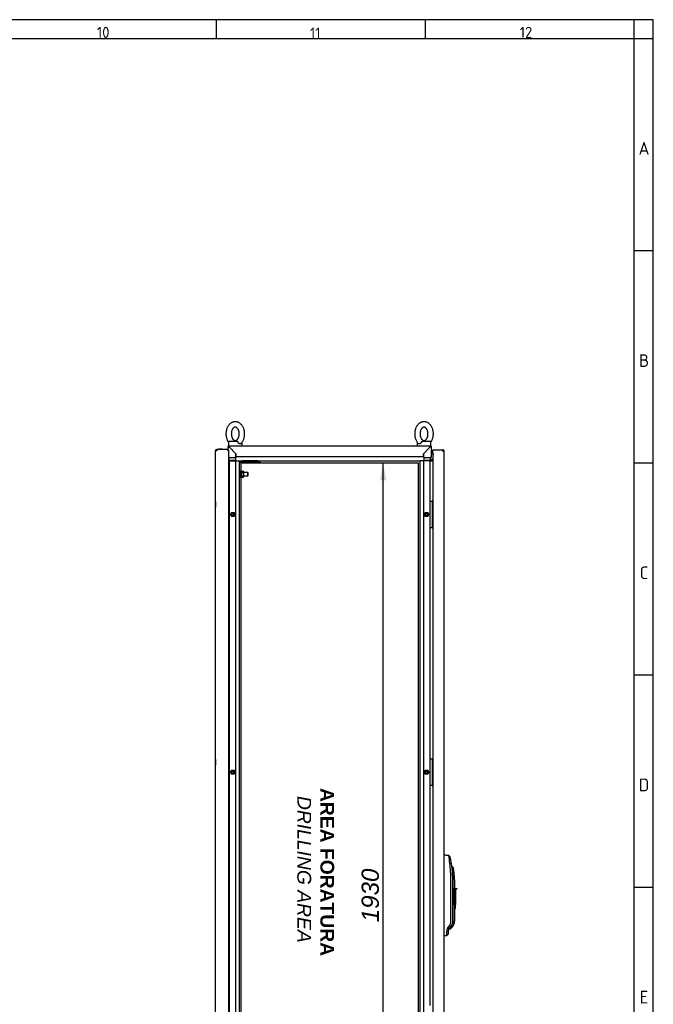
# Paper-space layout 'Layout1' of a CAD drawing. Extents: x 87 to 5769, y 148 to 4026.
# Tile 10 of 10: x 4356 to 5769, y 1829 to 4026. Entities that reach past the tile are written whole.
import ezdxf
from ezdxf.lldxf.tags import DXFTag

# ---------------------------------------------------------------- set-up
doc = ezdxf.new("R2010")
doc.units = 0
doc.header["$LTSCALE"] = 14
doc.layers.get('0').update_dxf_attribs({"linetype": 'CONTINUOUS'})
for name, color, linetype in [('_TRANSLATION', 7, 'CONTINUOUS'), ('AE00100_03', 7, 'CONTINUOUS'), ('AE00198_03', 7, 'CONTINUOUS'), ('AE00217_25', 7, 'CONTINUOUS'), ('AE00219_00', 7, 'CONTINUOUS'), ('AE00219_03', 7, 'CONTINUOUS'), ('AE00224_00', 7, 'CONTINUOUS'), ('AE00368_00', 7, 'CONTINUOUS'), ('AE00500_10', 7, 'CONTINUOUS'), ('AE00715_01', 7, 'CONTINUOUS'), ('AE00992_10', 7, 'CONTINUOUS'), ('DEFAULT', 7, 'CONTINUOUS'), ('DV3__TRANSLATION', 7, 'CONTINUOUS'), ('F0000000_08', 7, 'CONTINUOUS'), ('F0000002_44', 7, 'CONTINUOUS'), ('F0000002_51', 7, 'CONTINUOUS'), ('M0000000_06', 7, 'CONTINUOUS'), ('M0000000_14', 7, 'CONTINUOUS'), ('M0000000_44', 7, 'CONTINUOUS'), ('M0000000_58', 7, 'CONTINUOUS'), ('M0000001_25', 7, 'CONTINUOUS'), ('M0000001_26', 7, 'CONTINUOUS')]:
    doc.layers.add(name, color=color, linetype=linetype)
doc.styles.add('SEACAD_ARIAL', font='arial.ttf')
doc.styles.add('SEACAD_ARIALI', font='ariali.ttf')
tags = doc.linetypes.add('CENTER2', pattern=[28.575, 19.05, -3.175, 3.175, -3.175]).pattern_tags.tags
tags[10:11] = [DXFTag(74, 4), DXFTag(75, 0), DXFTag(340, '0'), DXFTag(46, 0.0), DXFTag(50, 0.0), DXFTag(44, 0.0), DXFTag(45, 0.0)]
tags[8:9] = [DXFTag(74, 4), DXFTag(75, 0), DXFTag(340, '0'), DXFTag(46, 0.0), DXFTag(50, 0.0), DXFTag(44, 0.0), DXFTag(45, 0.0)]
tags[6:7] = [DXFTag(74, 4), DXFTag(75, 0), DXFTag(340, '0'), DXFTag(46, 0.0), DXFTag(50, 0.0), DXFTag(44, 0.0), DXFTag(45, 0.0)]
tags[4:5] = [DXFTag(74, 4), DXFTag(75, 0), DXFTag(340, '0'), DXFTag(46, 0.0), DXFTag(50, 0.0), DXFTag(44, 0.0), DXFTag(45, 0.0)]
doc.dimstyles.new('ISO', dxfattribs={"dimtxt": 16.5, "dimasz": 16.5, "dimexe": 8.25, "dimexo": 8.25, "dimgap": 4.125, "dimtad": 1, "dimdec": 1, "dimtxsty": 'SEACAD_ARIAL', "dimblk1": '_SE_FILLED', "dimblk2": '_SE_FILLED', "dimsah": 1, "dimcen": 8.25, "dimazin": 3, "dimtfac": 0.7, "dimtdec": 3, "dimtmove": 0, "dimatfit": 3})

# ---------------------------------------------------------------- blocks, each defined once
blk = doc.blocks.new('DMBLK62')
at = {"layer": '_TRANSLATION', "linetype": 'CONTINUOUS'}
for points in [[(5173.2, 2998.5), (5166.7, 3037), (5160.3, 2998.5)], [(5173.2, 1145.5), (5160.3, 1145.5), (5166.7, 1107)]]:
    blk.add_hatch(color=7, dxfattribs=at).paths.add_polyline_path(points)
at = {"layer": '_TRANSLATION', "color": 7, "linetype": 'CONTINUOUS'}
for p, q in [((4869.1, 3037), (5186, 3037)), ((5166.7, 1107), (5166.7, 3037)), ((4869.1, 1107), (5186, 1107))]:
    blk.add_line(p, q, dxfattribs=at)
at = {"layer": '_TRANSLATION', "color": 7, "linetype": 'CONTINUOUS', "style": 'SEACAD_ARIALI'}
blk.add_text('1930', height=38.5, rotation=90, dxfattribs=at).set_placement((5157.1, 2012.1))
blk = doc.blocks.new('_SE_FILLED')
at = {"color": 0}
blk.add_line((0, 0), (-1, 0), dxfattribs=at)
blk.add_solid([(0, 0), (-1, -0.1665), (-1, 0.1665), (0, 0)], dxfattribs=at)

psp = doc.layouts.get("Layout1")

# ---------------------------------------------------------------- linework, layer by layer
at = {"color": 7, "linetype": 'CONTINUOUS'}
for p, q in [((5769.29, 4026.24), (87.28, 4026.24)), ((4794.02, 4026.24), (4794.02, 3983.84)), ((5260.45, 4026.24), (5260.45, 3983.84)), ((5769.29, 153.43), (5769.29, 4026.24)), ((5769.29, 3510.33), (5726.89, 3510.33)), ((5769.29, 3036.83), (5726.89, 3036.83)), ((5769.29, 2563.33), (5726.89, 2563.33)), ((5769.29, 2089.83), (5726.89, 2089.83))]:
    psp.add_line(p, q, dxfattribs=at)
at = {"layer": 'AE00100_03', "color": 7, "linetype": 'CONTINUOUS'}
psp.add_line((4801.15, 3068.3), (4806.55, 3068.3), dxfattribs=at)
for centre, start, end in [((4801.15, 3067), 90, 180), ((4806.55, 3067), 0, 90)]:
    psp.add_arc(centre, 1.3, start, end, dxfattribs=at)
at = {"layer": 'AE00198_03', "color": 7, "linetype": 'CONTINUOUS'}
for p, q in [((5277.05, 2949.75), (5276.35, 2949.75)), ((5277.05, 2939.25), (5277.05, 2949.75)), ((5276.35, 2939.25), (5277.05, 2939.25)), ((5277.05, 2904.75), (5276.35, 2904.75)), ((5277.05, 2894.25), (5277.05, 2904.75)), ((5276.35, 2894.25), (5277.05, 2894.25)), ((5277.05, 2374.75), (5276.35, 2374.75)), ((5277.05, 2364.25), (5277.05, 2374.75)), ((5276.35, 2364.25), (5277.05, 2364.25)), ((5277.05, 2329.75), (5276.35, 2329.75)), ((5277.05, 2319.25), (5277.05, 2329.75)), ((5276.35, 2319.25), (5277.05, 2319.25))]:
    psp.add_line(p, q, dxfattribs=at)
for centre, start, end in [((5271.68, 2943.82), 44.85503, 47.82528), ((5271.68, 2945.18), 312.17472, 315.14497), ((5271.68, 2898.82), 44.85503, 47.82528), ((5271.68, 2900.18), 312.17472, 315.14497), ((5271.68, 2368.82), 44.85503, 47.82528), ((5271.68, 2370.18), 312.17472, 315.14497), ((5271.68, 2323.82), 44.85503, 47.82528), ((5271.68, 2325.18), 312.17472, 315.14497)]:
    psp.add_arc(centre, 8, start, end, dxfattribs=at)
at = {"layer": 'AE00217_25', "color": 7, "linetype": 'CONTINUOUS'}
for p, q in [((4848.35, 3016), (4846.35, 3016)), ((4864.58, 3016), (4855.85, 3016)), ((4864.58, 3008), (4864.58, 3016)), ((4865.85, 3015.32), (4864.58, 3016)), ((4865.85, 3008.68), (4865.85, 3015.32)), ((4846.35, 3008), (4848.35, 3008)), ((4855.85, 3008), (4864.58, 3008)), ((4864.58, 3008), (4865.85, 3008.68))]:
    psp.add_line(p, q, dxfattribs=at)
at = {"layer": 'AE00219_00', "color": 7, "linetype": 'CONTINUOUS'}
for p, q in [((4854.39, 3039), (4853.85, 3038.5)), ((4853.85, 3038.5), (4865.85, 3038.5)), ((4853.85, 3038.5), (4853.85, 3038)), ((4853.85, 3038), (4865.85, 3038)), ((4856.85, 3042), (4856.85, 3041.5)), ((4862.85, 3041.5), (4862.85, 3042)), ((4865.85, 3038.5), (4865.32, 3039)), ((4865.85, 3038), (4865.85, 3038.5)), ((4879.39, 3039), (4878.85, 3038.5)), ((4878.85, 3038.5), (4890.85, 3038.5)), ((4878.85, 3038.5), (4878.85, 3038)), ((4878.85, 3038), (4890.85, 3038)), ((4881.85, 3042), (4881.85, 3041.5)), ((4887.85, 3041.5), (4887.85, 3042)), ((4890.85, 3038.5), (4890.32, 3039)), ((4890.85, 3038), (4890.85, 3038.5))]:
    psp.add_line(p, q, dxfattribs=at)
at = {"layer": 'AE00219_03', "color": 7, "linetype": 'CONTINUOUS'}
for p, q in [((4792.65, 2950.5), (4792.65, 2938.5)), ((4792.85, 2950.5), (4792.65, 2950.5)), ((4792.65, 2938.5), (4792.85, 2938.5)), ((4792.65, 2375.5), (4792.65, 2363.5)), ((4792.85, 2375.5), (4792.65, 2375.5)), ((4792.65, 2363.5), (4792.85, 2363.5))]:
    psp.add_line(p, q, dxfattribs=at)
at = {"layer": 'AE00224_00', "color": 7, "linetype": 'CONTINUOUS'}
for p, q in [((4848.35, 3003.5), (4848.35, 3020.5)), ((4849.85, 3020.5), (4848.35, 3020.5)), ((4849.85, 3003.5), (4849.85, 3020.5)), ((4850.85, 3018), (4849.85, 3020.5)), ((4850.85, 3018.93), (4854.81, 3018.93)), ((4850.85, 3017.2), (4850.85, 3018.93)), ((4850.85, 3015.46), (4850.85, 3017.2)), ((4850.85, 3015.46), (4854.81, 3015.46)), ((4850.85, 3012), (4850.85, 3015.46)), ((4850.85, 3008.54), (4850.85, 3012)), ((4855.85, 3017.5), (4854.81, 3018.93)), ((4855.85, 3006.51), (4855.85, 3017.5)), ((4848.35, 3003.5), (4849.85, 3003.5)), ((4849.85, 3003.5), (4850.85, 3006)), ((4850.85, 3008.54), (4854.81, 3008.54)), ((4850.85, 3006.8), (4850.85, 3008.54)), ((4850.85, 3005.07), (4850.85, 3006.8)), ((4850.85, 3005.07), (4854.81, 3005.07)), ((4854.81, 3005.07), (4855.85, 3006.51))]:
    psp.add_line(p, q, dxfattribs=at)
for points, knots in [([(4854.81, 3015.46), (4855.21, 3016.02), (4855.48, 3016.59), (4855.49, 3017.34), (4855.47, 3017.49), (4855.41, 3017.78), (4855.36, 3017.93), (4855.18, 3018.36), (4855.01, 3018.65), (4854.81, 3018.93)], [0, 0, 0, 0, 0.5, 0.5, 0.625, 0.625, 0.75, 0.75, 1, 1, 1, 1]), ([(4854.81, 3008.54), (4855.01, 3009.09), (4855.18, 3009.66), (4855.42, 3010.82), (4855.48, 3011.4), (4855.48, 3012.29), (4855.47, 3012.59), (4855.41, 3013.18), (4855.36, 3013.47), (4855.18, 3014.34), (4855.01, 3014.91), (4854.81, 3015.46)], [0, 0, 0, 0, 0.25, 0.25, 0.5, 0.5, 0.625, 0.625, 0.75, 0.75, 1, 1, 1, 1]), ([(4854.81, 3005.07), (4855.21, 3005.63), (4855.48, 3006.2), (4855.49, 3006.95), (4855.47, 3007.1), (4855.41, 3007.39), (4855.36, 3007.54), (4855.18, 3007.97), (4855.01, 3008.26), (4854.81, 3008.54)], [0, 0, 0, 0, 0.5, 0.5, 0.625, 0.625, 0.75, 0.75, 1, 1, 1, 1])]:
    psp.add_open_spline(points, degree=3, knots=knots, dxfattribs=at)
at = {"layer": 'AE00368_00', "color": 7, "linetype": 'CONTINUOUS'}
for p, q in [((4849.65, 3042), (4849.65, 3041.5)), ((4870.05, 3041.5), (4870.05, 3042)), ((4874.65, 3042), (4874.65, 3041.5)), ((4891.83, 3041.5), (4895.05, 3041.5)), ((4895.05, 3041.5), (4895.05, 3042))]:
    psp.add_line(p, q, dxfattribs=at)
for centre, start, end in [((4853.45, 3042.2), 270, 343.39845), ((4866.25, 3042.2), 196.60155, 270), ((4878.45, 3042.2), 270, 343.39845), ((4891.25, 3042.2), 196.60155, 270)]:
    psp.add_arc(centre, 0.7, start, end, dxfattribs=at)
at = {"layer": 'AE00500_10', "color": 7, "linetype": 'CONTINUOUS'}
for p, q in [((4822.35, 2949.2), (4822.85, 2949.2)), ((4822.85, 2939.8), (4822.35, 2939.8)), ((4825.94, 2922.03), (4828.63, 2926.68)), ((4827.02, 2922), (4829.19, 2925.75)), ((4828.67, 2926.7), (4834.04, 2926.7)), ((4829.19, 2925.75), (4833.52, 2925.75)), ((4833.52, 2925.75), (4835.68, 2922)), ((4834.08, 2926.68), (4836.77, 2922.03)), ((5257.94, 2922.03), (5260.63, 2926.68)), ((5259.02, 2922), (5261.19, 2925.75)), ((5260.67, 2926.7), (5266.04, 2926.7)), ((5261.19, 2925.75), (5265.52, 2925.75)), ((5265.52, 2925.75), (5267.68, 2922)), ((5266.08, 2926.68), (5268.77, 2922.03)), ((4822.35, 2904.2), (4822.85, 2904.2)), ((4828.63, 2917.33), (4825.94, 2921.98)), ((4829.19, 2918.25), (4827.02, 2922)), ((4834.04, 2917.3), (4828.67, 2917.3)), ((4833.52, 2918.25), (4829.19, 2918.25)), ((4835.68, 2922), (4833.52, 2918.25)), ((4836.77, 2921.98), (4834.08, 2917.33)), ((5260.63, 2917.33), (5257.94, 2921.98)), ((5261.19, 2918.25), (5259.02, 2922)), ((5266.04, 2917.3), (5260.67, 2917.3)), ((5265.52, 2918.25), (5261.19, 2918.25)), ((5267.68, 2922), (5265.52, 2918.25)), ((5268.77, 2921.98), (5266.08, 2917.33)), ((4822.85, 2894.8), (4822.35, 2894.8)), ((4822.35, 2374.2), (4822.85, 2374.2)), ((4822.85, 2364.8), (4822.35, 2364.8)), ((4825.94, 2347.03), (4828.63, 2351.68)), ((4828.67, 2351.7), (4834.04, 2351.7)), ((4834.08, 2351.68), (4836.77, 2347.03)), ((5257.94, 2347.03), (5260.63, 2351.68)), ((5260.67, 2351.7), (5266.04, 2351.7)), ((5266.08, 2351.68), (5268.77, 2347.03)), ((4822.35, 2329.2), (4822.85, 2329.2)), ((4828.63, 2342.33), (4825.94, 2346.98)), ((4827.02, 2347), (4829.19, 2350.75)), ((4829.19, 2343.25), (4827.02, 2347)), ((4834.04, 2342.3), (4828.67, 2342.3)), ((4829.19, 2350.75), (4833.52, 2350.75)), ((4833.52, 2343.25), (4829.19, 2343.25)), ((4833.52, 2350.75), (4835.68, 2347)), ((4835.68, 2347), (4833.52, 2343.25)), ((4836.77, 2346.98), (4834.08, 2342.33)), ((5260.63, 2342.33), (5257.94, 2346.98)), ((5259.02, 2347), (5261.19, 2350.75)), ((5261.19, 2343.25), (5259.02, 2347)), ((5266.04, 2342.3), (5260.67, 2342.3)), ((5261.19, 2350.75), (5265.52, 2350.75)), ((5265.52, 2343.25), (5261.19, 2343.25)), ((5265.52, 2350.75), (5267.68, 2347)), ((5267.68, 2347), (5265.52, 2343.25)), ((5268.77, 2346.98), (5266.08, 2342.33)), ((4822.85, 2319.8), (4822.35, 2319.8))]:
    psp.add_line(p, q, dxfattribs=at)
for centre in [(4831.35, 2922), (5263.35, 2922), (4831.35, 2347), (5263.35, 2347)]:
    psp.add_circle(centre, 2.46, dxfattribs=at)
for centre, radius, start, end in [((4831.35, 2922), 3, 75, 15), ((4828.67, 2926.65), 0.05, 90, 150), ((4834.04, 2926.65), 0.05, 30, 90), ((5263.35, 2922), 3, 75, 15), ((5260.67, 2926.65), 0.05, 90, 150), ((5266.04, 2926.65), 0.05, 30, 90), ((4825.98, 2922), 0.05, 150, 210), ((4828.67, 2917.35), 0.05, 210, 270), ((4834.04, 2917.35), 0.05, 270, 330), ((4836.72, 2922), 0.05, 330, 30), ((5257.98, 2922), 0.05, 150, 210), ((5260.67, 2917.35), 0.05, 210, 270), ((5266.04, 2917.35), 0.05, 270, 330), ((5268.72, 2922), 0.05, 330, 30), ((4828.67, 2351.65), 0.05, 90, 150), ((4834.04, 2351.65), 0.05, 30, 90), ((5260.67, 2351.65), 0.05, 90, 150), ((5266.04, 2351.65), 0.05, 30, 90), ((4825.98, 2347), 0.05, 150, 210), ((4831.35, 2347), 3, 75, 15), ((4828.67, 2342.35), 0.05, 210, 270), ((4834.04, 2342.35), 0.05, 270, 330), ((4836.72, 2347), 0.05, 330, 30), ((5257.98, 2347), 0.05, 150, 210), ((5263.35, 2347), 3, 75, 15), ((5260.67, 2342.35), 0.05, 210, 270), ((5266.04, 2342.35), 0.05, 270, 330), ((5268.72, 2347), 0.05, 330, 30)]:
    psp.add_arc(centre, radius, start, end, dxfattribs=at)
at = {"layer": 'AE00715_01', "color": 7, "linetype": 'CONTINUOUS'}
for p, q in [((4821.85, 3082.5), (4821.85, 3075.5)), ((4824.85, 3085.5), (4840.16, 3085.5)), ((4851.85, 3075.5), (4851.85, 3082.5)), ((5242.85, 3082.5), (5242.85, 3075.5)), ((5254.55, 3085.5), (5269.85, 3085.5)), ((5272.85, 3075.5), (5272.85, 3082.5)), ((4821.85, 3075.5), (4823.15, 3075.5)), ((4830.85, 3075.5), (4842.85, 3075.5)), ((5251.85, 3075.5), (5263.85, 3075.5)), ((5271.55, 3075.5), (5272.85, 3075.5))]:
    psp.add_line(p, q, dxfattribs=at)
for centre, start, end in [((4824.85, 3082.5), 90, 180), ((4848.85, 3082.5), 0, 10.52084), ((5245.85, 3082.5), 169.43727, 180), ((5269.85, 3082.5), 0, 90)]:
    psp.add_arc(centre, 3, start, end, dxfattribs=at)
for points, knots in [([(4836.85, 3129), (4836.24, 3128.98), (4834.94, 3128.94), (4832.67, 3128.53), (4830.27, 3127.71), (4827.95, 3126.54), (4825.76, 3125.01), (4823.73, 3123.16), (4821.88, 3121), (4820.25, 3118.55), (4818.85, 3115.85), (4817.71, 3112.95), (4816.84, 3109.88), (4816.27, 3106.7), (4815.98, 3103.45), (4816, 3100.18), (4816.32, 3096.92), (4816.93, 3093.74), (4817.84, 3090.66), (4819.04, 3087.74), (4820.42, 3085.17), (4821.45, 3083.68), (4821.95, 3083.02)], [0, 0, 0, 0, 0.02981606, 0.07502942, 0.1202531, 0.16581201, 0.21197201, 0.25888408, 0.30656188, 0.35489496, 0.40370013, 0.45278764, 0.50200549, 0.5512569, 0.6005257, 0.64982917, 0.69920209, 0.74867303, 0.79827904, 0.84803855, 0.89793206, 0.93858139, 0.93858139, 0.93858139, 0.93858139]), ([(4849.32, 3080.33), (4849.65, 3080.63), (4850.58, 3081.49), (4852.09, 3083.38), (4853.69, 3085.84), (4855.05, 3088.58), (4856.15, 3091.51), (4856.97, 3094.59), (4857.5, 3097.79), (4857.74, 3101.04), (4857.68, 3104.32), (4857.32, 3107.56), (4856.66, 3110.73), (4855.71, 3113.79), (4854.47, 3116.69), (4852.95, 3119.38), (4851.18, 3121.82), (4849.17, 3123.96), (4846.95, 3125.77), (4844.58, 3127.2), (4842.09, 3128.23), (4839.61, 3128.84), (4837.8, 3128.99), (4836.95, 3129), (4836.85, 3129)], [0, 0, 0, 0, 0.0212238, 0.0690153, 0.1174376, 0.1663024, 0.2154239, 0.2646554, 0.3139151, 0.3631931, 0.4125103, 0.4619011, 0.511396, 0.5610303, 0.6108182, 0.6607292, 0.7106282, 0.7603137, 0.8095198, 0.8579822, 0.905532, 0.9521616, 0.995149, 1, 1, 1, 1]), ([(5257.85, 3129), (5257.24, 3128.98), (5255.94, 3128.94), (5253.67, 3128.53), (5251.27, 3127.71), (5248.95, 3126.54), (5246.76, 3125.01), (5244.73, 3123.16), (5242.88, 3121), (5241.25, 3118.55), (5239.85, 3115.85), (5238.71, 3112.95), (5237.84, 3109.88), (5237.27, 3106.7), (5236.98, 3103.45), (5237, 3100.18), (5237.32, 3096.92), (5237.93, 3093.74), (5238.84, 3090.66), (5240.04, 3087.74), (5241.51, 3085), (5243.24, 3082.57), (5244.6, 3080.94), (5245.34, 3080.32), (5245.38, 3080.29)], [0, 0, 0, 0, 0.0298118, 0.0750186, 0.1202358, 0.1657882, 0.2119416, 0.2588469, 0.3065179, 0.354844, 0.4036422, 0.4527226, 0.5019334, 0.5511777, 0.6004395, 0.6497359, 0.6991017, 0.7485655, 0.7981644, 0.8479168, 0.8978031, 0.9477017, 0.9974224, 1, 1, 1, 1]), ([(5272.77, 3083.02), (5272.86, 3083.14), (5273.53, 3084.06), (5274.69, 3085.84), (5276.05, 3088.58), (5277.15, 3091.51), (5277.97, 3094.59), (5278.5, 3097.79), (5278.74, 3101.04), (5278.68, 3104.32), (5278.32, 3107.56), (5277.66, 3110.73), (5276.71, 3113.79), (5275.47, 3116.69), (5273.95, 3119.38), (5272.18, 3121.82), (5270.17, 3123.96), (5267.95, 3125.77), (5265.58, 3127.2), (5263.09, 3128.23), (5260.61, 3128.84), (5258.8, 3128.99), (5257.95, 3129), (5257.85, 3129)], [0.06168994, 0.06168994, 0.06168994, 0.06168994, 0.06916467, 0.11757921, 0.16643616, 0.21554981, 0.26477332, 0.31402518, 0.3632953, 0.41260459, 0.46198739, 0.51147434, 0.56110073, 0.61088065, 0.66078364, 0.71067459, 0.76035219, 0.80955034, 0.85800497, 0.90554717, 0.95216926, 0.99514982, 1, 1, 1, 1]), ([(4836.85, 3117), (4837.02, 3117), (4837.5, 3116.98), (4838.39, 3116.78), (4839.51, 3116.27), (4840.65, 3115.46), (4841.79, 3114.32), (4842.88, 3112.83), (4843.84, 3111.07), (4844.63, 3109.07), (4845.23, 3106.88), (4845.6, 3104.56), (4845.74, 3102.17), (4845.64, 3099.77), (4845.3, 3097.44), (4844.73, 3095.23), (4843.97, 3093.21), (4843.04, 3091.44), (4842, 3089.94), (4840.89, 3088.76), (4839.76, 3087.89), (4838.65, 3087.32), (4837.56, 3087.01), (4836.48, 3086.97), (4835.38, 3087.2), (4834.26, 3087.7), (4833.12, 3088.5), (4831.97, 3089.62), (4830.88, 3091.1), (4829.91, 3092.85), (4829.11, 3094.83), (4828.5, 3097.01), (4828.12, 3099.33), (4827.97, 3101.72), (4828.06, 3104.12), (4828.39, 3106.46), (4828.95, 3108.67), (4829.7, 3110.7), (4830.62, 3112.49), (4831.66, 3113.99), (4832.77, 3115.19), (4833.89, 3116.08), (4835, 3116.66), (4836, 3116.95), (4836.56, 3116.99), (4836.85, 3117)], [0, 0, 0, 0, 0.0112085, 0.0382429, 0.0623445, 0.0850243, 0.1091559, 0.1325443, 0.1556724, 0.1787629, 0.2018928, 0.2250946, 0.2483526, 0.2716275, 0.2948625, 0.3180001, 0.3410065, 0.3638765, 0.3866585, 0.4094597, 0.4325008, 0.4562384, 0.4814952, 0.5096511, 0.5369383, 0.5611428, 0.5838738, 0.6080624, 0.6314727, 0.6546061, 0.6776969, 0.7008237, 0.7240222, 0.7472785, 0.7705536, 0.793792, 0.816935, 0.8399478, 0.8628236, 0.8856074, 0.9084045, 0.9314267, 0.9551178, 0.9802792, 1, 1, 1, 1]), ([(5257.85, 3117), (5258.02, 3117), (5258.5, 3116.98), (5259.39, 3116.78), (5260.51, 3116.27), (5261.65, 3115.46), (5262.79, 3114.32), (5263.88, 3112.83), (5264.84, 3111.07), (5265.63, 3109.07), (5266.23, 3106.88), (5266.6, 3104.56), (5266.74, 3102.17), (5266.64, 3099.77), (5266.3, 3097.44), (5265.73, 3095.23), (5264.97, 3093.21), (5264.04, 3091.44), (5263, 3089.94), (5261.89, 3088.76), (5260.76, 3087.89), (5259.65, 3087.32), (5258.56, 3087.01), (5257.48, 3086.97), (5256.38, 3087.2), (5255.26, 3087.7), (5254.12, 3088.5), (5252.97, 3089.62), (5251.88, 3091.1), (5250.91, 3092.85), (5250.11, 3094.83), (5249.5, 3097.01), (5249.12, 3099.33), (5248.97, 3101.72), (5249.06, 3104.12), (5249.39, 3106.46), (5249.95, 3108.67), (5250.7, 3110.7), (5251.62, 3112.49), (5252.66, 3113.99), (5253.77, 3115.19), (5254.89, 3116.08), (5256, 3116.66), (5257, 3116.95), (5257.56, 3116.99), (5257.85, 3117)], [0, 0, 0, 0, 0.0112085, 0.0382429, 0.0623445, 0.0850243, 0.1091559, 0.1325443, 0.1556724, 0.1787629, 0.2018928, 0.2250946, 0.2483526, 0.2716275, 0.2948625, 0.3180001, 0.3410065, 0.3638765, 0.3866585, 0.4094597, 0.4325008, 0.4562384, 0.4814952, 0.5096511, 0.5369383, 0.5611428, 0.5838738, 0.6080624, 0.6314727, 0.6546061, 0.6776969, 0.7008237, 0.7240222, 0.7472785, 0.7705536, 0.793792, 0.816935, 0.8399478, 0.8628236, 0.8856074, 0.9084045, 0.9314267, 0.9551178, 0.9802792, 1, 1, 1, 1]), ([(4840.16, 3085.5), (4840.29, 3085.5), (4840.42, 3085.48), (4840.68, 3085.4), (4840.81, 3085.34), (4841.07, 3085.18), (4841.2, 3085.08), (4841.46, 3084.85), (4841.59, 3084.72), (4841.85, 3084.43), (4841.98, 3084.28), (4842.24, 3083.95), (4842.36, 3083.78), (4842.73, 3083.25), (4842.96, 3082.88), (4843.16, 3082.5)], [0, 0, 0, 0, 0.125, 0.125, 0.25, 0.25, 0.375, 0.375, 0.5, 0.5, 0.625, 0.625, 0.75, 0.75, 1, 1, 1, 1]), ([(4849.34, 3080.29), (4849.22, 3080.18), (4849.1, 3080.08), (4848.82, 3079.89), (4848.67, 3079.81), (4848.35, 3079.68), (4848.18, 3079.63), (4847.83, 3079.57), (4847.65, 3079.55), (4847.28, 3079.55), (4847.09, 3079.57), (4846.7, 3079.63), (4846.5, 3079.68), (4846.1, 3079.81), (4845.9, 3079.89), (4845.51, 3080.08), (4845.31, 3080.19), (4844.73, 3080.58), (4844.36, 3080.89), (4843.86, 3081.44), (4843.7, 3081.64), (4843.41, 3082.06), (4843.28, 3082.27), (4843.16, 3082.5)], [0.25624617, 0.25624617, 0.25624617, 0.25624617, 0.3125, 0.3125, 0.375, 0.375, 0.4375, 0.4375, 0.5, 0.5, 0.5625, 0.5625, 0.625, 0.625, 0.6875, 0.6875, 0.75, 0.75, 0.875, 0.875, 0.9375, 0.9375, 1, 1, 1, 1]), ([(5251.55, 3082.5), (5251.31, 3082.05), (5251.02, 3081.63), (5250.35, 3080.89), (5249.99, 3080.58), (5249.41, 3080.2), (5249.21, 3080.08), (5248.81, 3079.89), (5248.61, 3079.81), (5248.22, 3079.68), (5248.02, 3079.63), (5247.63, 3079.57), (5247.43, 3079.55), (5247.06, 3079.55), (5246.88, 3079.57), (5246.53, 3079.63), (5246.36, 3079.68), (5246.04, 3079.81), (5245.89, 3079.89), (5245.61, 3080.07), (5245.49, 3080.17), (5245.37, 3080.28)], [0, 0, 0, 0, 0.125, 0.125, 0.25, 0.25, 0.3125, 0.3125, 0.375, 0.375, 0.4375, 0.4375, 0.5, 0.5, 0.5625, 0.5625, 0.625, 0.625, 0.6875, 0.6875, 0.7433418, 0.7433418, 0.7433418, 0.7433418]), ([(5251.55, 3082.5), (5251.75, 3082.88), (5251.98, 3083.25), (5252.34, 3083.78), (5252.47, 3083.95), (5252.72, 3084.28), (5252.85, 3084.43), (5253.12, 3084.72), (5253.24, 3084.85), (5253.51, 3085.08), (5253.64, 3085.18), (5253.9, 3085.34), (5254.03, 3085.4), (5254.29, 3085.48), (5254.42, 3085.5), (5254.55, 3085.5)], [0, 0, 0, 0, 0.25, 0.25, 0.375, 0.375, 0.5, 0.5, 0.625, 0.625, 0.75, 0.75, 0.875, 0.875, 1, 1, 1, 1])]:
    psp.add_open_spline(points, degree=3, knots=knots, dxfattribs=at)
at = {"layer": 'AE00992_10', "color": 7, "linetype": 'CONTINUOUS'}
for p, q in [((5302.85, 2161.5), (5303.16, 2161.49)), ((5313.03, 2161.14), (5316.41, 2158.25)), ((5318.76, 2144.07), (5315.34, 2143.58)), ((5318.76, 2144.07), (5320.76, 2124.53)), ((5320.39, 2135.84), (5319.6, 2135.84)), ((5323.34, 2133.4), (5320.39, 2135.84)), ((5320.76, 2124.53), (5320.77, 2122.99)), ((5320.77, 2122.99), (5321.25, 2106.5)), ((5324.87, 2123.34), (5321.89, 2122.99)), ((5317.9, 2014.17), (5317.9, 2106.5)), ((5321.25, 2106.5), (5321.25, 2014.17)), ((5322.85, 2014.12), (5322.85, 2106.5)), ((5325.85, 2106.5), (5325.85, 2087.51)), ((5325.85, 2087.51), (5328.35, 2087.51)), ((5325.85, 2051.51), (5325.85, 2087.51)), ((5328.35, 2087.51), (5328.35, 2085.51)), ((5328.35, 2087.51), (5330.85, 2087.51)), ((5330.85, 2087.51), (5330.85, 2085.51)), ((5328.35, 2085.51), (5328.35, 2051.51)), ((5330.85, 2085.51), (5328.35, 2085.51)), ((5325.85, 2050.79), (5325.85, 2051.51)), ((5328.35, 2051.51), (5325.85, 2051.51)), ((5325.85, 2050.79), (5325.85, 2014.12)), ((5328.35, 2042.51), (5328.35, 2051.51)), ((5325.85, 2042.51), (5328.35, 2042.51)), ((5310.13, 1997.79), (5311.61, 2000.3)), ((5311.61, 2000.3), (5314.63, 2004.32)), ((5314.35, 1998.15), (5311.61, 2000.3)), ((5317.37, 2002.18), (5314.35, 1998.15)), ((5317.37, 2002.18), (5314.63, 2004.32)), ((5316.7, 2001.29), (5317.61, 2001.85)), ((5317.61, 2002.51), (5317.37, 2002.18)), ((5320, 1999.98), (5317.98, 1997.96)), ((5322.28, 2002.72), (5320, 1999.98)), ((5303.16, 1982.51), (5302.85, 1982.5)), ((5311.85, 1986.27), (5308.41, 1982.7)), ((5308.41, 1982.7), (5308.41, 1982.7)), ((5311.85, 1993.15), (5308.45, 1991.35)), ((5312.85, 1996.15), (5310.13, 1997.79)), ((5311.85, 1993.15), (5311.85, 1986.27)), ((5314.35, 1998.15), (5312.85, 1996.15)), ((5312.85, 1995.84), (5317.98, 1997.96))]:
    psp.add_line(p, q, dxfattribs=at)
for centre, radius, start, end in [((5024.06, 2114.09), 292.77, 5.78029, 9.24847), ((5048.18, 2106.5), 273.18, 7.90425, 10.9191), ((5048.66, 2106.53), 269.24, 359.9947, 7.90951), ((5083.57, 2101.61), 239.28, 5.1262, 8.22455), ((5180.89, 2106.5), 144.97, 6.66995, 10.69218), ((5180.89, 2106.5), 141.97, 0, 6.66995), ((5180.89, 2106.5), 144.97, 0, 6.66995), ((5301.46, 2014.17), 16.44, 323.21101, 359.97779), ((5305.85, 2014.12), 17, 313.77084, 0), ((5323.4, 1983.74), 19.02, 93.37958, 107.72511), ((5305.85, 2014.12), 20, 325.22791, 0), ((5097.67, 1988.11), 210.81, 358.52886, 0.88139), ((5321.15, 1991.48), 12.7, 150.18963, 180.57021), ((5316.85, 1993.15), 5, 143.18881, 180.0006)]:
    psp.add_arc(centre, radius, start, end, dxfattribs=at)
for centre, major_axis, start_param, end_param in [((5302.55, 2144), (-501.44, 17.51), 4.6927123, 4.712389), ((5302.55, 2000), (-501.44, -17.51), 1.5707963, 1.5812581)]:
    psp.add_ellipse(centre, major_axis=major_axis, ratio=0.0348783, start_param=start_param, end_param=end_param, dxfattribs=at)
for points, degree, knots in [([(5321.25, 2014.17), (5321.26, 2011.06), (5320.31, 2008.05), (5319.37, 2005.05), (5317.61, 2002.51)], 2, [0, 0, 0, 0.5, 0.5, 1, 1, 1]), ([(5312.85, 1995.84), (5312.85, 1995.84), (5312.86, 1995.85), (5312.89, 1995.89), (5312.93, 1995.97), (5313, 1996.07), (5313.08, 1996.21), (5313.19, 1996.37), (5313.31, 1996.57), (5313.45, 1996.79), (5313.6, 1997.05), (5313.78, 1997.33), (5313.91, 1997.55), (5313.98, 1997.66)], 3, [0.50001523, 0.50001523, 0.50001523, 0.50001523, 0.54423666, 0.58862653, 0.63321161, 0.67801832, 0.72307269, 0.76840034, 0.8140264, 0.85997552, 0.90627186, 0.95293901, 1, 1, 1, 1])]:
    psp.add_open_spline(points, degree=degree, knots=knots, dxfattribs=at)
at = {"layer": 'DEFAULT', "color": 7, "linetype": 'CONTINUOUS'}
for p, q in [((5726.89, 153.43), (5726.89, 4026.24)), ((5769.29, 3983.84), (87.28, 3983.84))]:
    psp.add_line(p, q, dxfattribs=at)
at = {"layer": 'DV3__TRANSLATION', "color": 7, "linetype": 'CENTER2'}
for p, q in [((4849.85, 3037), (5244.85, 3037)), ((4849.85, 1107), (4849.85, 3037)), ((5244.85, 3037), (5244.85, 1107))]:
    psp.add_line(p, q, dxfattribs=at)
at = {"layer": 'F0000000_08', "color": 7, "linetype": 'CONTINUOUS'}
for p, q in [((5271.85, 2892.5), (5271.85, 2951.5)), ((5272.35, 2952), (5272.85, 2952)), ((5272.85, 2952), (5275.35, 2952)), ((5275.35, 2952), (5275.85, 2952)), ((5275.85, 2952), (5275.95, 2952)), ((5276.1, 2952), (5275.95, 2952)), ((5276.35, 2951.5), (5276.35, 2892.5)), ((5276.5, 2951.8), (5277.35, 2950.67)), ((5272.85, 2892), (5272.35, 2892)), ((5275.35, 2892), (5272.85, 2892)), ((5275.85, 2892), (5275.35, 2892)), ((5275.95, 2892), (5275.85, 2892)), ((5277.35, 2893.33), (5276.5, 2892.2)), ((5271.85, 2317.5), (5271.85, 2376.5)), ((5272.35, 2377), (5272.85, 2377)), ((5272.85, 2377), (5275.35, 2377)), ((5275.35, 2377), (5275.85, 2377)), ((5275.85, 2377), (5275.95, 2377)), ((5276.1, 2377), (5275.95, 2377)), ((5276.35, 2376.5), (5276.35, 2317.5)), ((5276.5, 2376.8), (5277.35, 2375.67)), ((5272.85, 2317), (5272.35, 2317)), ((5275.35, 2317), (5272.85, 2317)), ((5275.85, 2317), (5275.35, 2317)), ((5275.95, 2317), (5275.85, 2317)), ((5277.35, 2318.33), (5276.5, 2317.2))]:
    psp.add_line(p, q, dxfattribs=at)
for centre, start, end in [((5272.35, 2951.5), 90, 180), ((5275.85, 2951.5), 0, 90), ((5276.1, 2951.5), 36.8699, 90), ((5272.35, 2892.5), 180, 270), ((5275.85, 2892.5), 270, 0), ((5276.1, 2892.5), 270, 323.1301), ((5272.35, 2376.5), 90, 180), ((5275.85, 2376.5), 0, 90), ((5276.1, 2376.5), 36.8699, 90), ((5272.35, 2317.5), 180, 270), ((5275.85, 2317.5), 270, 0), ((5276.1, 2317.5), 270, 323.1301)]:
    psp.add_arc(centre, 0.5, start, end, dxfattribs=at)
at = {"layer": 'F0000002_44', "color": 7, "linetype": 'CONTINUOUS'}
for p, q in [((4792.85, 1079.8), (4792.85, 3064.2)), ((4795.65, 3064.2), (4792.85, 3064.2)), ((4795.65, 3067), (4795.67, 3067)), ((4820.35, 3067), (4795.67, 3067)), ((4820.85, 3065.5), (4819.55, 3064.2)), ((4820.35, 3065), (4819.55, 3064.2)), ((4820.35, 3067), (4820.35, 3065)), ((4822.35, 3065.5), (4820.85, 3065.5)), ((4822.35, 1078.5), (4822.35, 3065.5))]:
    psp.add_line(p, q, dxfattribs=at)
for centre, radius, start, end in [((4795.65, 3064.2), 2.8, 90, 180), ((4969.65, 3064.36), 174, 179.12972, 180.05178)]:
    psp.add_arc(centre, radius, start, end, dxfattribs=at)
at = {"layer": 'F0000002_51', "color": 7, "linetype": 'CONTINUOUS'}
for p, q in [((5277.35, 3063.7), (5277.35, 3066.5)), ((5277.35, 3066.5), (5300.03, 3066.5)), ((5277.35, 3056.51), (5277.35, 3063.7)), ((5279.65, 3056.51), (5277.35, 3056.51)), ((5279.6, 3056.5), (5277.35, 3056.5)), ((5277.35, 3056.5), (5277.35, 1087.5)), ((5279.6, 3056.5), (5279.65, 3056.5)), ((5279.65, 3056.5), (5279.65, 3056.51)), ((5300.05, 3066.5), (5300.03, 3066.5)), ((5300.05, 3063.7), (5302.85, 3063.7)), ((5302.85, 1080.3), (5302.85, 3063.7))]:
    psp.add_line(p, q, dxfattribs=at)
for centre, radius, start, end in [((5145.98, 3064), 154.07, 359.8886, 0.9299), ((5300.05, 3063.7), 2.8, 0, 90)]:
    psp.add_arc(centre, radius, start, end, dxfattribs=at)
at = {"layer": 'M0000000_06', "color": 7, "linetype": 'CONTINUOUS'}
for p, q in [((4822.35, 3043), (4825.35, 3043)), ((4822.35, 3042), (4825.35, 3042)), ((4822.85, 3043), (4822.85, 3049.5)), ((4825.35, 3043), (4837.35, 3043)), ((4825.35, 3042), (4837.35, 3042)), ((5257.35, 3043), (5269.35, 3043)), ((5269.35, 3042), (5257.35, 3042)), ((5269.35, 3043), (5272.6, 3043)), ((5269.35, 3042), (5272.6, 3042)), ((5271.85, 3049.5), (5271.85, 3043)), ((5272.6, 3043), (5272.6, 3049.5)), ((5272.6, 3043), (5272.6, 3042))]:
    psp.add_line(p, q, dxfattribs=at)
at = {"layer": 'M0000000_14', "color": 7, "linetype": 'CONTINUOUS'}
for p, q in [((4822.85, 3042), (4822.85, 1102)), ((4838.6, 3042), (4837.35, 3042)), ((4837.35, 3042), (4837.35, 1102)), ((4838.6, 3042), (4842.65, 3042)), ((4842.65, 3042), (4846.35, 3042)), ((4846.35, 1102), (4846.35, 3042)), ((5248.35, 3042), (5248.35, 1102)), ((5252.05, 3042), (5248.35, 3042)), ((5256.1, 3042), (5252.05, 3042)), ((5256.1, 3042), (5257.35, 3042)), ((5257.35, 1102), (5257.35, 3042)), ((5271.85, 2951.5), (5271.85, 3042)), ((5272.6, 3042), (5273.15, 3042)), ((5273.15, 3042), (5277.35, 3042)), ((5271.85, 2376.5), (5271.85, 2892.5)), ((5271.85, 1826.5), (5271.85, 2317.5))]:
    psp.add_line(p, q, dxfattribs=at)
at = {"layer": 'M0000000_44', "color": 7, "linetype": 'CONTINUOUS'}
for p, q in [((4837.35, 3049.75), (4837.35, 3051)), ((5257.35, 3051), (4837.35, 3051)), ((4837.35, 3049.75), (4837.35, 3045.7)), ((4837.35, 3045.7), (4837.35, 3042)), ((4846.35, 3042), (5248.35, 3042)), ((5257.35, 3049.75), (5257.35, 3051)), ((5257.35, 3049.75), (5257.35, 3045.7)), ((5257.35, 3045.7), (5257.35, 3042))]:
    psp.add_line(p, q, dxfattribs=at)
at = {"layer": 'M0000000_58', "color": 7, "linetype": 'CONTINUOUS'}
for p, q in [((4846.35, 3041.5), (4847.85, 3041.5)), ((4847.85, 3039), (4846.35, 3039)), ((4847.85, 3041.5), (4852.85, 3041.5)), ((4847.85, 3039), (4847.85, 3041.5)), ((4852.85, 3039), (4847.85, 3039)), ((4886.85, 3041.5), (4852.85, 3041.5)), ((4886.85, 3039), (4852.85, 3039)), ((4886.85, 3041.5), (4891.83, 3041.5)), ((4891.85, 3039), (4886.85, 3039)), ((4891.85, 3041.5), (4891.85, 3039))]:
    psp.add_line(p, q, dxfattribs=at)
at = {"layer": 'M0000001_25', "color": 7, "linetype": 'CONTINUOUS'}
for p, q in [((5273.85, 3043.2), (5272.6, 3043.2)), ((5277.35, 3044.5), (5273.85, 3044.5)), ((5273.85, 3044.5), (5273.85, 3043.3)), ((5273.85, 3043.3), (5277.35, 3043.3)), ((5277.35, 3043.2), (5273.85, 3043.2)), ((5273.85, 3043.2), (5273.85, 3042))]:
    psp.add_line(p, q, dxfattribs=at)
for radius, start in [(2, 231.31781), (3.2, 247.00661)]:
    psp.add_arc((5273.85, 3046.5), radius, start, 270, dxfattribs=at)
at = {"layer": 'M0000001_26', "color": 7, "linetype": 'CONTINUOUS'}
for p, q in [((4820.35, 3072.7), (4820.35, 3065)), ((4823.15, 3075.5), (4830.75, 3075.5)), ((4823.15, 3072.7), (4838.36, 3057.49)), ((4823.15, 3072.68), (4823.15, 3072.7)), ((4838.35, 3057.48), (4823.15, 3072.68)), ((4838.35, 3051), (4838.35, 3057.48)), ((4838.36, 3057.49), (4838.36, 3051)), ((4842.96, 3075.5), (5251.75, 3075.5)), ((5256.34, 3057.49), (5271.55, 3072.7)), ((5256.34, 3051), (5256.34, 3057.49)), ((5271.55, 3072.68), (5256.35, 3057.48)), ((5256.35, 3057.48), (5256.35, 3051)), ((5263.96, 3075.5), (5271.55, 3075.5)), ((5271.55, 3072.68), (5271.55, 3072.7)), ((5274.35, 3049.5), (5274.35, 3072.7)), ((4823.15, 3049.5), (4822.35, 3049.5)), ((4823.15, 3049.5), (4837.35, 3049.5)), ((5257.35, 3049.5), (5271.55, 3049.5)), ((5274.35, 3049.5), (5271.55, 3049.5))]:
    psp.add_line(p, q, dxfattribs=at)
for centre, radius, start, end in [((4822.34, 3072.91), 1.97, 178.27926, 186.09228), ((4822.91, 3234.95), 162.27, 269.10323, 270.08508), ((5271.55, 3072.7), 2.8, 4.2591, 89.99999), ((5271.71, 3246.68), 174, 269.94822, 270.87028), ((5270.91, 3073.01), 3.44, 354.9689, 358.95468)]:
    psp.add_arc(centre, radius, start, end, dxfattribs=at)
for points, knots in [([(4823.15, 3075.5), (4823.13, 3075.5), (4823.09, 3075.5), (4822.99, 3075.5), (4822.88, 3075.49), (4822.74, 3075.47), (4822.56, 3075.44), (4822.34, 3075.38), (4822.08, 3075.29), (4821.83, 3075.17), (4821.6, 3075.03), (4821.37, 3074.87), (4821.17, 3074.68), (4820.99, 3074.48), (4820.82, 3074.26), (4820.68, 3074.02), (4820.56, 3073.77), (4820.49, 3073.56), (4820.44, 3073.38), (4820.41, 3073.25), (4820.38, 3073.11), (4820.37, 3073.01), (4820.36, 3072.94), (4820.36, 3072.93)], [0, 0, 0, 0, 0.01562937, 0.03125875, 0.06251515, 0.09377154, 0.12502794, 0.1875219, 0.25001587, 0.31250986, 0.37500382, 0.43749778, 0.49999175, 0.56248573, 0.62497969, 0.68747365, 0.74996763, 0.81246161, 0.843718, 0.8749744, 0.9062308, 0.93748719, 0.94780793, 0.94780793, 0.94780793, 0.94780793]), ([(4823.15, 3075.5), (4823.15, 3075.5), (4823.15, 3075.43), (4823.15, 3075.15), (4823.15, 3074.94), (4823.15, 3074.42), (4823.15, 3074.11), (4823.15, 3073.43), (4823.15, 3073.07), (4823.15, 3072.7)], [0, 0, 0, 0, 0.25, 0.25, 0.5, 0.5, 0.75, 0.75, 1, 1, 1, 1]), ([(5271.55, 3075.5), (5271.55, 3075.5), (5271.55, 3075.5), (5271.55, 3075.5), (5271.55, 3075.49), (5271.55, 3075.47), (5271.55, 3075.44), (5271.55, 3075.38), (5271.55, 3075.29), (5271.55, 3075.17), (5271.55, 3075.03), (5271.55, 3074.87), (5271.55, 3074.68), (5271.55, 3074.48), (5271.55, 3074.26), (5271.55, 3074.02), (5271.55, 3073.77), (5271.55, 3073.51), (5271.55, 3073.29), (5271.55, 3073.11), (5271.55, 3072.98), (5271.55, 3072.86), (5271.55, 3072.77), (5271.55, 3072.72), (5271.55, 3072.7)], [0, 0, 0, 0, 0.0156323, 0.0312635, 0.0625219, 0.0937791, 0.1250356, 0.187528, 0.25002, 0.3125143, 0.3750101, 0.4375058, 0.4999997, 0.5624941, 0.6249899, 0.6874856, 0.7499797, 0.812472, 0.8749644, 0.9062209, 0.9374781, 0.9687364, 0.9843677, 1, 1, 1, 1])]:
    psp.add_open_spline(points, degree=3, knots=knots, dxfattribs=at)

# ---------------------------------------------------------------- texts
at = {"attachment_point": 8}
for s, insert, char_height, width in [('{\\fSolid Edge ANSI|b0||i0||c0|p34;\\C7;\\H24.73510215;\\W1.;10}', (4542.13, 3985.58), 24.7351, 156.7803), ('{\\fSolid Edge ANSI|b0||i0||c0|p34;\\C7;\\H24.73510215;\\W1.;11}', (5015.05, 3983.86), 24.7351, 141.2746), ('{\\fSolid Edge ANSI|b0||i0||c0|p34;\\C7;\\H24.73510215;\\W1.;12}', (5485.39, 3985.58), 24.7351, 124.046), ('{\\fSolid Edge ANSI|b0||i0||c0|p34;\\C7;\\H28.26868817;\\W1.;A}', (5748.57, 3724.85), 28.2687, 31.8024), ('{\\fSolid Edge ANSI|b0||i0||c0|p34;\\C7;\\H28.26868817;\\W1.;B}', (5748.62, 3251.35), 28.2687, 35.336), ('{\\fSolid Edge ANSI|b0||i0||c0|p34;\\C7;\\H28.26868817;\\W1.;C}', (5748.6, 2777.85), 28.2687, 33.5692), ('{\\fSolid Edge ANSI|b0||i0||c0|p34;\\C7;\\H28.26868817;\\W1.;D}', (5748.62, 2304.35), 28.2687, 35.336), ('{\\fSolid Edge ANSI|b0||i0||c0|p34;\\C7;\\H28.26868817;\\W1.;E}', (5748.6, 1830.85), 28.2687, 33.5692)]:
    psp.add_mtext(s, dxfattribs=dict(at, insert=insert, char_height=char_height, width=width))
at = {"layer": '_TRANSLATION', "insert": (5016.09, 2130.12), "char_height": 30.8, "width": 393.073, "attachment_point": 5, "rotation": 270}
psp.add_mtext('{\\fArial|b0||i0||c0|p34;\\C7;\\H30.80000018;\\W1.; }{\\fArial|b1||i0||c0|p34;\\C7;\\H30.80000018;\\W1.;AREA FORATURA \\P}{\\fArial|b0||i1||c0|p34;\\C7;\\H30.80000018;\\W1.;DRILLING AREA}', dxfattribs=at)

# ---------------------------------------------------------------- dimensions: what is measured, and where the dimension line sits
at = {"layer": '_TRANSLATION', "color": 7, "linetype": 'CONTINUOUS'}
dim = psp.add_linear_dim(base=(5166.74, 1107), p1=(4849.85, 1107), p2=(4849.85, 3037), angle=90, text='\\A1;<>', dimstyle='ISO', override={"dimtxt": 38.5, "dimasz": 38.5, "dimexe": 19.25, "dimexo": 19.25, "dimgap": 9.625, "dimcen": 19.25}, dxfattribs=at)
dim.commit()
dim.dimension.update_dxf_attribs({"geometry": 'DMBLK62', "text_midpoint": (5166.74, 2072), "dimtype": 161})

doc.saveas('drawing.dxf')
